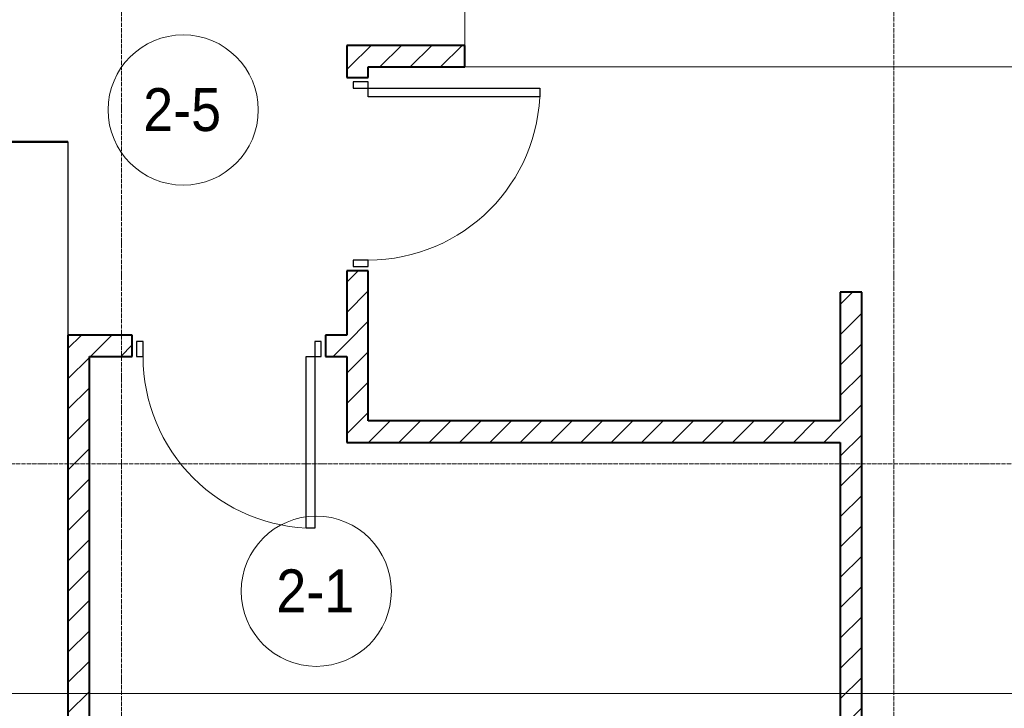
# Model space of a CAD drawing. Header units: millimetres. Extents: x 5617 to 183965, y 7718 to 172958.
# Tile 65 of 120: x 64650 to 69239, y 17661 to 20870. Entities that reach past the tile are written whole.
import ezdxf

# ---------------------------------------------------------------- set-up
doc = ezdxf.new("R2010")
doc.units = ezdxf.units.MM
doc.linetypes.add('ADSK_Линия сетки', pattern=[25, 20, -2.5, 0, -2.5])
doc.linetypes.add('Линия сетки', pattern=[25, 20, -2.5, 0, -2.5])
for name, color, linetype, lineweight in [('Двери', 7, 'Continuous', 18), ('Марки помещений', 7, 'Continuous', 20), ('Оси', 7, 'Continuous', 9), ('Перекрытия', 7, 'Continuous', 18), ('Стены', 7, 'Continuous', 18), ('Стены разрез', 7, 'Continuous', 40), ('Форма', 7, 'Continuous', 18)]:
    doc.layers.add(name, color=color, linetype=linetype, lineweight=lineweight)
doc.styles.add('Arial_3', font='arial.ttf', dxfattribs={"width": 0.9, "height": 200})
pattern_1 = [(45, (0, 0), (-70.71068, 70.71068), [])]

# ---------------------------------------------------------------- blocks, each defined once
blk = doc.blocks.new('A_DOR_Door - Вн_3_Одинарная_900x2100-3312825-МКСС_К4_L05_18_600_')
at = {"layer": 'Двери', "color": 254, "lineweight": 30, "true_color": 0xcccccc}
for p, q in [((-400, 50), (-400, 850)), ((-400, 850), (-360, 850)), ((-400, 50), (-400, 850)), ((-360, 850), (-360, 50)), ((-430, 50), (-430, -20)), ((-400, 50), (-430, 50)), ((-360, 50), (-400, 50)), ((-400, -20), (-400, 50)), ((430, 50), (400, 50)), ((400, 50), (400, -20)), ((430, -20), (430, 50)), ((-430, -20), (-400, -20)), ((400, -20), (430, -20))]:
    blk.add_line(p, q, dxfattribs=at)
at = {"layer": 'Двери', "color": 254, "lineweight": 9, "true_color": 0xe5e5e5}
blk.add_arc((-400, 50), 800, 360, 90, dxfattribs=at)
blk = doc.blocks.new('135_SLK_K4_AR_rvt-1-МКСС_К4_L05_18_600_')
at = {"layer": 'Стены разрез', "lineweight": 9, "true_color": 0xcccccc}
h = blk.add_hatch(dxfattribs=at)
h.set_pattern_fill('FP_3', color=254, style=0, pattern_type=2)
h.set_pattern_definition(pattern_1)
h.paths.add_polyline_path([(116750, 20650), (116750, 20750), (116200, 20750), (116200, 20650), (116300, 20650)])
h = blk.add_hatch(dxfattribs=at)
h.set_pattern_fill('FP_3', color=254, style=0, pattern_type=2)
h.set_pattern_definition(pattern_1)
h.paths.add_polyline_path([(116300, 19000), (116300, 19700), (116200, 19700), (116200, 19000)])
h.paths.add_polyline_path([(116300, 20600), (116300, 20650), (116200, 20650), (116200, 20600)])
h = blk.add_hatch(dxfattribs=at)
h.set_pattern_fill('FP_3', color=254, style=0, pattern_type=2)
h.set_pattern_definition(pattern_1)
h.paths.add_polyline_path([(118500, 16100), (118600, 16100), (118600, 19600), (118500, 19600), (118500, 16976.3)])
h = blk.add_hatch(dxfattribs=at)
h.set_pattern_fill('FP_3', color=254, style=0, pattern_type=2)
h.set_pattern_definition(pattern_1)
h.paths.add_polyline_path([(114900, 16100), (115000, 16100), (115000, 19400), (114900, 19400), (114900, 16976.3)])
h = blk.add_hatch(dxfattribs=at)
h.set_pattern_fill('FP_3', color=254, style=0, pattern_type=2)
h.set_pattern_definition(pattern_1)
h.paths.add_polyline_path([(115000, 19300), (115200, 19300), (115200, 19400), (115000, 19400), (115000, 19368.3)])
h.paths.add_polyline_path([(116100, 19300), (116200, 19300), (116200, 19400), (116100, 19400), (116100, 19368.3)])
h = blk.add_hatch(dxfattribs=at)
h.set_pattern_fill('FP_3', color=254, style=0, pattern_type=2)
h.set_pattern_definition(pattern_1)
h.paths.add_polyline_path([(118500, 18900), (118500, 19000), (116200, 19000), (116200, 18900)])
at = {"layer": 'Перекрытия', "color": 254, "true_color": 0xcccccc}
for p, q in [((116750, 20750), (116750, 21950)), ((119400, 20650), (116750, 20650))]:
    blk.add_line(p, q, dxfattribs=at)
at = {"layer": 'Стены', "color": 254, "true_color": 0xcccccc}
for p, q in [((114900, 19400), (114900, 20300.8)), ((114900.8, 20300.8), (114900, 20300.8)), ((114900.8, 20300.8), (114900.8, 19400))]:
    blk.add_line(p, q, dxfattribs=at)
at = {"layer": 'Стены разрез', "color": 254, "true_color": 0xcccccc}
for p, q in [((116750, 20750), (116200, 20750)), ((116200, 20750), (116200, 20650)), ((116750, 20650), (116750, 20750)), ((116200, 20650), (116200, 20600)), ((116300, 20650), (116750, 20650)), ((116300, 20600), (116300, 20650)), ((116200, 20600), (116300, 20600)), ((114900, 20300.8), (114500, 20300.8)), ((114500, 20300), (114900, 20300)), ((114900, 20300), (114900, 20300.8)), ((116300, 19700), (116200, 19700)), ((116200, 19700), (116200, 19400)), ((116300, 19000), (116300, 19700)), ((118600, 19600), (118500, 19600)), ((118500, 19600), (118500, 19000)), ((118600, 16100), (118600, 19600)), ((115000, 19400), (114900, 19400)), ((114900, 19400), (114900, 16100)), ((115200, 19400), (115000, 19400)), ((115200, 19300), (115200, 19400)), ((116200, 19400), (116100, 19400)), ((116100, 19400), (116100, 19300)), ((115000, 16100), (115000, 19300)), ((115000, 19300), (115200, 19300)), ((116100, 19300), (116200, 19300)), ((116200, 19300), (116200, 19000)), ((116200, 19000), (116200, 18900)), ((118500, 19000), (116300, 19000)), ((116200, 18900), (118500, 18900)), ((118500, 18900), (118500, 16100))]:
    blk.add_line(p, q, dxfattribs=at)
at = {"layer": 'Двери', "color": 254, "lineweight": 18, "true_color": 0xcccccc}
for p, rotation in [((116250, 20150), 270), ((115650, 19350), 180)]:
    blk.add_blockref('A_DOR_Door - Вн_3_Одинарная_900x2100-3312825-МКСС_К4_L05_18_600_', p, dxfattribs=dict(at, rotation=rotation))
blk = doc.blocks.new('135_SLK_K4_AR_FCD_rvt-1-МКСС_К4_L05_18_600_')
at = {"layer": 'Форма', "color": 254, "lineweight": 9, "true_color": 0xcccccc}
blk.add_line((136800, 17730), (86047.4, 17730), dxfattribs=at)
blk = doc.blocks.new('050_Марка_Помещение - Номер-620969-МКСС_К4_L05_18_600_')
at = {"layer": 'Марки помещений'}
blk.add_circle((0, 0), 3.5, dxfattribs=at)

msp = doc.modelspace()

# ---------------------------------------------------------------- linework, layer by layer
at = {"layer": 'Оси', "linetype": 'Линия сетки'}
for p, q in [((65124.8, 12025.7), (65124.8, 33150)), ((68724.8, 12025.7), (68724.8, 33150))]:
    msp.add_line(p, q, dxfattribs=at)
at = {"layer": 'Оси', "linetype": 'ADSK_Линия сетки'}
msp.add_line((86966.3, 18800), (26901, 18800), dxfattribs=at)

# ---------------------------------------------------------------- block references
at = {"lineweight": 5}
for name in ['135_SLK_K4_AR_FCD_rvt-1-МКСС_К4_L05_18_600_', '135_SLK_K4_AR_rvt-1-МКСС_К4_L05_18_600_']:
    msp.add_blockref(name, (-50025.2, 0), dxfattribs=at)
at = {"layer": 'Марки помещений', "xscale": 99.99999999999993, "yscale": 99.99999999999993, "zscale": 99.99999999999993}
for p in [(65412, 20449.1), (66032.3, 18206.7)]:
    msp.add_blockref('050_Марка_Помещение - Номер-620969-МКСС_К4_L05_18_600_', p, dxfattribs=at)

# ---------------------------------------------------------------- texts
at = {"layer": 'Марки помещений', "lineweight": 9, "char_height": 200, "width": 447.342, "attachment_point": 1, "style": 'Arial_3'}
for s, insert in [('2-5', (65225.4, 20550.9)), ('2-1', (65845.8, 18308.4))]:
    msp.add_mtext(s, dxfattribs=dict(at, insert=insert))

doc.saveas('drawing.dxf')
